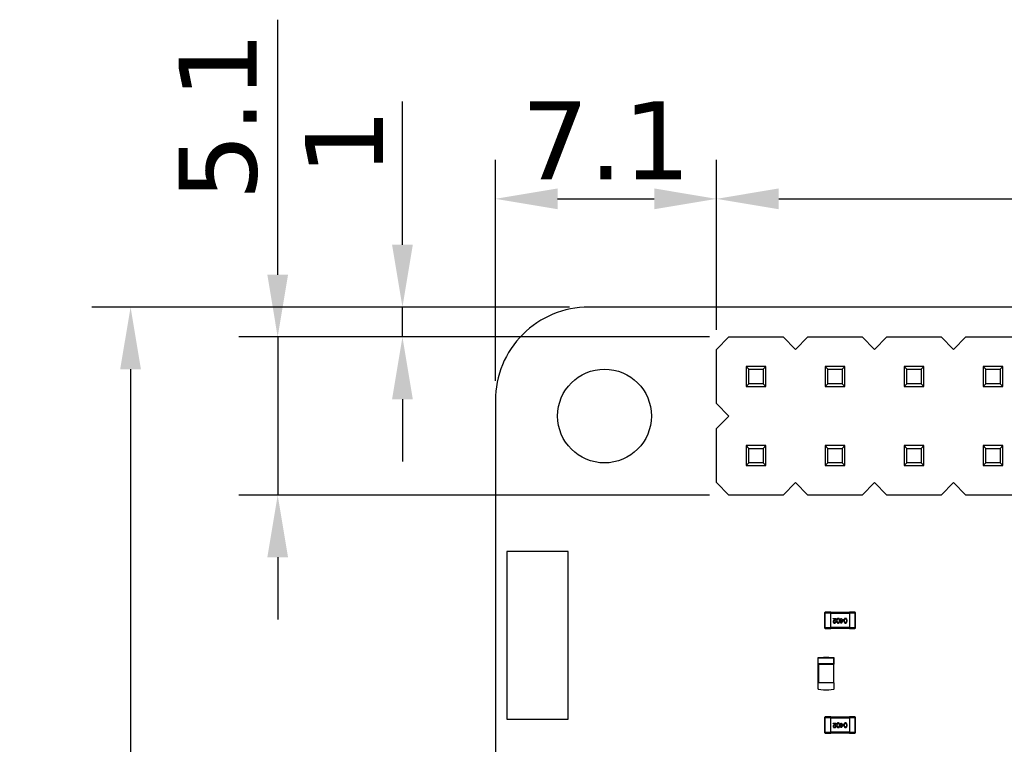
# Model space of a CAD drawing. Header units: millimetres. Extents: x 134 to 283, y 142 to 332.
# Tile 105 of 145: x 134 to 165, y 304 to 327. Entities that reach past the tile are written whole.
import ezdxf

# ---------------------------------------------------------------- set-up
doc = ezdxf.new("R2010")
doc.units = ezdxf.units.MM
doc.header["$LTSCALE"] = 0.1
doc.header["$PDMODE"] = 3
doc.header["$PDSIZE"] = 0.3125
doc.layers.get('0').update_dxf_attribs({"linetype": 'CONTINUOUS'})
doc.layers.get('Defpoints').update_dxf_attribs({"linetype": 'CONTINUOUS'})
doc.layers.add('Dim', color=6, linetype='CONTINUOUS', lineweight=13)
doc.styles.add('Verdana', font='verdana.ttf', dxfattribs={"height": 2.5})
doc.dimstyles.new('aaaaaaaa 3.0', dxfattribs={"dimtxt": 2.5, "dimasz": 2, "dimexe": 1.25, "dimexo": 0.625, "dimtad": 1, "dimdec": 1, "dimzin": 9, "dimdsep": 46, "dimtxsty": 'Verdana', "dimcen": 0, "dimazin": 0, "dimtfac": 1, "dimtmove": 0, "dimatfit": 3, "dimfxl": 1, "dimlwd": 25, "dimlwe": 25, "dimarcsym": 0})

# ---------------------------------------------------------------- blocks, each defined once
blk = doc.blocks.new('*D5')
at = {"layer": 'Defpoints', "color": 0}
for p in [(151.898, 317.784), (137.159, 261.774), (151.898, 261.774)]:
    blk.add_point(p, dxfattribs=at)
at = {"layer": 'Dim', "color": 0, "lineweight": 25}
for p, q in [((151.273, 317.784), (135.909, 317.784)), ((137.159, 315.784), (137.159, 263.774)), ((151.273, 261.774), (135.909, 261.774))]:
    blk.add_line(p, q, dxfattribs=at)
at = {"layer": 'Dim', "color": 0}
for points in [[(137.492, 315.784), (136.825, 315.784), (137.159, 317.784)], [(136.825, 263.774), (137.492, 263.774), (137.159, 261.774)]]:
    blk.add_solid(points, dxfattribs=at)
at = {"layer": 'Dim', "color": 0, "insert": (135.234, 289.659), "char_height": 2.5, "attachment_point": 5, "rotation": 90, "style": 'Verdana'}
blk.add_mtext('56', dxfattribs=at)
blk = doc.blocks.new('*D23')
at = {"layer": 'Defpoints', "color": 0}
for p in [(206.798, 321.261), (155.998, 316.424), (206.798, 316.424)]:
    blk.add_point(p, dxfattribs=at)
at = {"layer": 'Dim', "color": 0, "lineweight": 25}
for p, q in [((155.998, 317.049), (155.998, 322.511)), ((206.798, 317.049), (206.798, 322.511)), ((157.998, 321.261), (204.798, 321.261))]:
    blk.add_line(p, q, dxfattribs=at)
at = {"layer": 'Dim', "color": 0}
for points in [[(157.998, 321.595), (157.998, 320.928), (155.998, 321.261)], [(204.798, 320.928), (204.798, 321.595), (206.798, 321.261)]]:
    blk.add_solid(points, dxfattribs=at)
at = {"layer": 'Dim', "color": 0, "insert": (181.398, 323.193), "char_height": 2.5, "attachment_point": 5, "style": 'Verdana'}
blk.add_mtext('50.8', dxfattribs=at)
blk = doc.blocks.new('*D24')
at = {"layer": 'Defpoints', "color": 0}
for p in [(156.398, 316.824), (141.889, 311.744), (156.398, 311.744)]:
    blk.add_point(p, dxfattribs=at)
at = {"layer": 'Dim', "color": 0, "lineweight": 25}
for p, q in [((141.889, 318.824), (141.889, 327.016)), ((155.773, 316.824), (140.639, 316.824)), ((141.889, 316.824), (141.889, 311.744)), ((155.773, 311.744), (140.639, 311.744)), ((141.889, 309.744), (141.889, 307.744))]:
    blk.add_line(p, q, dxfattribs=at)
at = {"layer": 'Dim', "color": 0}
for points in [[(141.556, 318.824), (142.223, 318.824), (141.889, 316.824)], [(142.223, 309.744), (141.556, 309.744), (141.889, 311.744)]]:
    blk.add_solid(points, dxfattribs=at)
at = {"layer": 'Dim', "color": 0, "insert": (139.984, 323.92), "char_height": 2.5, "attachment_point": 5, "rotation": 90, "style": 'Verdana'}
blk.add_mtext('5.1', dxfattribs=at)
blk = doc.blocks.new('*D25')
at = {"layer": 'Defpoints', "color": 0}
for p in [(155.998, 321.261), (155.998, 316.424), (148.889, 314.784)]:
    blk.add_point(p, dxfattribs=at)
at = {"layer": 'Dim', "color": 0, "lineweight": 25}
for p, q in [((148.889, 315.409), (148.889, 322.511)), ((155.998, 317.049), (155.998, 322.511)), ((150.889, 321.261), (153.998, 321.261))]:
    blk.add_line(p, q, dxfattribs=at)
at = {"layer": 'Dim', "color": 0}
for points in [[(150.889, 321.595), (150.889, 320.928), (148.889, 321.261)], [(153.998, 320.928), (153.998, 321.595), (155.998, 321.261)]]:
    blk.add_solid(points, dxfattribs=at)
at = {"layer": 'Dim', "color": 0, "insert": (152.443, 323.14), "char_height": 2.5, "attachment_point": 5, "style": 'Verdana'}
blk.add_mtext('7.1', dxfattribs=at)
blk = doc.blocks.new('*D26')
at = {"layer": 'Defpoints', "color": 0}
for p in [(145.901, 317.784), (151.898, 317.784), (156.398, 316.824)]:
    blk.add_point(p, dxfattribs=at)
at = {"layer": 'Dim', "color": 0, "lineweight": 25}
for p, q in [((145.901, 319.784), (145.901, 324.387)), ((151.273, 317.784), (144.651, 317.784)), ((145.901, 316.824), (145.901, 317.784)), ((155.773, 316.824), (144.651, 316.824)), ((145.901, 314.824), (145.901, 312.824))]:
    blk.add_line(p, q, dxfattribs=at)
at = {"layer": 'Dim', "color": 0}
for points in [[(145.568, 319.784), (146.234, 319.784), (145.901, 317.784)], [(146.234, 314.824), (145.568, 314.824), (145.901, 316.824)]]:
    blk.add_solid(points, dxfattribs=at)
at = {"layer": 'Dim', "color": 0, "insert": (144.022, 323.085), "char_height": 2.5, "attachment_point": 5, "rotation": 90, "style": 'Verdana'}
blk.add_mtext('1', dxfattribs=at)

msp = doc.modelspace()

# ---------------------------------------------------------------- linework, layer by layer
at = {"color": 7, "linetype": 'Continuous'}
for p, q in [((230.898, 317.793), (151.888, 317.784)), ((155.998, 316.424), (156.398, 316.824)), ((156.398, 316.824), (158.138, 316.824)), ((158.138, 316.824), (158.538, 316.424)), ((158.538, 316.424), (158.938, 316.824)), ((158.938, 316.824), (160.678, 316.824)), ((160.678, 316.824), (161.078, 316.424)), ((161.078, 316.424), (161.478, 316.824)), ((161.478, 316.824), (163.218, 316.824)), ((163.218, 316.824), (163.618, 316.424)), ((163.618, 316.424), (164.018, 316.824)), ((164.018, 316.824), (165.758, 316.824)), ((155.998, 314.684), (155.998, 316.424)), ((156.948, 315.874), (156.948, 315.234)), ((156.948, 315.874), (157.036, 315.785)), ((157.588, 315.874), (156.948, 315.874)), ((157.036, 315.322), (157.036, 315.785)), ((157.036, 315.785), (157.5, 315.785)), ((157.5, 315.785), (157.588, 315.874)), ((157.5, 315.785), (157.5, 315.322)), ((157.588, 315.234), (157.588, 315.874)), ((159.488, 315.874), (159.488, 315.234)), ((159.488, 315.874), (159.576, 315.785)), ((160.128, 315.874), (159.488, 315.874)), ((159.576, 315.322), (159.576, 315.785)), ((159.576, 315.785), (160.04, 315.785)), ((160.04, 315.785), (160.128, 315.874)), ((160.04, 315.785), (160.04, 315.322)), ((160.128, 315.234), (160.128, 315.874)), ((162.028, 315.874), (162.028, 315.234)), ((162.028, 315.874), (162.116, 315.785)), ((162.668, 315.874), (162.028, 315.874)), ((162.116, 315.322), (162.116, 315.785)), ((162.116, 315.785), (162.58, 315.785)), ((162.58, 315.785), (162.668, 315.874)), ((162.58, 315.785), (162.58, 315.322)), ((162.668, 315.234), (162.668, 315.874)), ((164.568, 315.874), (164.568, 315.234)), ((164.568, 315.874), (164.656, 315.785)), ((165.208, 315.874), (164.568, 315.874)), ((164.656, 315.322), (164.656, 315.785)), ((164.656, 315.785), (165.12, 315.785)), ((165.12, 315.785), (165.208, 315.874)), ((165.12, 315.785), (165.12, 315.322)), ((165.208, 315.234), (165.208, 315.874)), ((156.948, 315.234), (157.036, 315.322)), ((156.948, 315.234), (157.588, 315.234)), ((157.5, 315.322), (157.036, 315.322)), ((157.5, 315.322), (157.588, 315.234)), ((159.488, 315.234), (159.576, 315.322)), ((159.488, 315.234), (160.128, 315.234)), ((160.04, 315.322), (159.576, 315.322)), ((160.04, 315.322), (160.128, 315.234)), ((162.028, 315.234), (162.116, 315.322)), ((162.028, 315.234), (162.668, 315.234)), ((162.58, 315.322), (162.116, 315.322)), ((162.58, 315.322), (162.668, 315.234)), ((164.568, 315.234), (164.656, 315.322)), ((164.568, 315.234), (165.208, 315.234)), ((165.12, 315.322), (164.656, 315.322)), ((165.12, 315.322), (165.208, 315.234)), ((148.889, 314.783), (148.895, 282.379)), ((156.398, 314.284), (155.998, 314.684)), ((155.998, 313.884), (156.398, 314.284)), ((155.998, 312.144), (155.998, 313.884)), ((156.948, 313.334), (156.948, 312.694)), ((156.948, 313.334), (157.036, 313.245)), ((157.588, 313.334), (156.948, 313.334)), ((157.036, 312.782), (157.036, 313.245)), ((157.036, 313.245), (157.5, 313.245)), ((157.5, 313.245), (157.588, 313.334)), ((157.5, 313.245), (157.5, 312.782)), ((157.588, 312.694), (157.588, 313.334)), ((159.488, 313.334), (159.488, 312.694)), ((159.488, 313.334), (159.576, 313.245)), ((160.128, 313.334), (159.488, 313.334)), ((159.576, 312.782), (159.576, 313.245)), ((159.576, 313.245), (160.04, 313.245)), ((160.04, 313.245), (160.128, 313.334)), ((160.04, 313.245), (160.04, 312.782)), ((160.128, 312.694), (160.128, 313.334)), ((162.028, 313.334), (162.028, 312.694)), ((162.028, 313.334), (162.116, 313.245)), ((162.668, 313.334), (162.028, 313.334)), ((162.116, 312.782), (162.116, 313.245)), ((162.116, 313.245), (162.58, 313.245)), ((162.58, 313.245), (162.668, 313.334)), ((162.58, 313.245), (162.58, 312.782)), ((162.668, 312.694), (162.668, 313.334)), ((164.568, 313.334), (164.568, 312.694)), ((164.568, 313.334), (164.656, 313.245)), ((165.208, 313.334), (164.568, 313.334)), ((164.656, 312.782), (164.656, 313.245)), ((164.656, 313.245), (165.12, 313.245)), ((165.12, 313.245), (165.208, 313.334)), ((165.12, 313.245), (165.12, 312.782)), ((165.208, 312.694), (165.208, 313.334)), ((156.948, 312.694), (157.036, 312.782)), ((156.948, 312.694), (157.588, 312.694)), ((157.5, 312.782), (157.036, 312.782)), ((157.5, 312.782), (157.588, 312.694)), ((159.488, 312.694), (159.576, 312.782)), ((159.488, 312.694), (160.128, 312.694)), ((160.04, 312.782), (159.576, 312.782)), ((160.04, 312.782), (160.128, 312.694)), ((162.028, 312.694), (162.116, 312.782)), ((162.028, 312.694), (162.668, 312.694)), ((162.58, 312.782), (162.116, 312.782)), ((162.58, 312.782), (162.668, 312.694)), ((164.568, 312.694), (164.656, 312.782)), ((164.568, 312.694), (165.208, 312.694)), ((165.12, 312.782), (164.656, 312.782)), ((165.12, 312.782), (165.208, 312.694)), ((156.398, 311.744), (155.998, 312.144)), ((158.538, 312.144), (158.138, 311.744)), ((158.938, 311.744), (158.538, 312.144)), ((161.078, 312.144), (160.678, 311.744)), ((161.478, 311.744), (161.078, 312.144)), ((163.618, 312.144), (163.218, 311.744)), ((164.018, 311.744), (163.618, 312.144)), ((158.138, 311.744), (156.398, 311.744)), ((160.678, 311.744), (158.938, 311.744)), ((163.218, 311.744), (161.478, 311.744)), ((165.758, 311.744), (164.018, 311.744)), ((149.253, 309.929), (149.253, 304.544)), ((151.234, 309.929), (149.253, 309.929)), ((151.234, 304.544), (151.234, 309.929)), ((159.471, 307.959), (159.471, 307.479)), ((159.471, 307.959), (159.671, 307.959)), ((159.491, 307.459), (159.491, 307.979)), ((159.671, 307.979), (159.491, 307.979)), ((159.671, 307.459), (159.671, 307.979)), ((160.271, 307.969), (159.671, 307.969)), ((159.671, 307.949), (160.271, 307.949)), ((159.748, 307.763), (159.748, 307.78)), ((159.748, 307.78), (159.849, 307.78)), ((159.829, 307.763), (159.748, 307.763)), ((159.804, 307.735), (159.788, 307.726)), ((159.978, 307.729), (159.978, 307.744)), ((159.978, 307.744), (160, 307.744)), ((160, 307.729), (159.978, 307.729)), ((160, 307.744), (160, 307.78)), ((160, 307.78), (160.018, 307.78)), ((160, 307.633), (160, 307.729)), ((160.018, 307.78), (160.018, 307.744)), ((160.018, 307.744), (160.083, 307.744)), ((160.018, 307.729), (160.018, 307.662)), ((160.066, 307.729), (160.018, 307.729)), ((160.066, 307.729), (160.019, 307.662)), ((160.083, 307.744), (160.083, 307.726)), ((160.271, 307.979), (160.271, 307.459)), ((160.451, 307.979), (160.271, 307.979)), ((160.271, 307.959), (160.471, 307.959)), ((160.451, 307.979), (160.451, 307.459)), ((160.471, 307.479), (160.471, 307.959)), ((159.671, 307.479), (159.471, 307.479)), ((159.491, 307.459), (159.671, 307.459)), ((160.271, 307.489), (159.671, 307.489)), ((159.671, 307.469), (160.271, 307.469)), ((159.795, 307.711), (159.815, 307.722)), ((159.827, 307.686), (159.846, 307.686)), ((160.016, 307.633), (160, 307.633)), ((160.016, 307.633), (160.083, 307.726)), ((160.018, 307.662), (160.019, 307.662)), ((160.471, 307.479), (160.271, 307.479)), ((160.271, 307.459), (160.451, 307.459)), ((159.259, 306.504), (159.259, 306.327)), ((159.259, 306.502), (159.272, 306.502)), ((159.271, 306.515), (159.269, 306.517)), ((159.272, 306.502), (159.271, 306.515)), ((159.272, 305.702), (159.272, 306.502)), ((159.772, 306.515), (159.772, 306.502)), ((159.772, 305.715), (159.772, 306.502)), ((159.772, 306.502), (159.784, 306.502)), ((159.784, 306.327), (159.784, 306.504)), ((159.784, 306.327), (159.259, 306.327)), ((159.272, 306.315), (159.772, 306.315)), ((159.284, 305.715), (159.284, 306.315)), ((159.759, 306.315), (159.759, 305.715)), ((159.259, 305.702), (159.259, 305.525)), ((159.272, 305.527), (159.259, 305.527)), ((159.772, 305.715), (159.272, 305.715)), ((159.772, 305.702), (159.784, 305.702)), ((159.784, 305.525), (159.784, 305.702)), ((159.471, 304.599), (159.471, 304.119)), ((159.471, 304.599), (159.671, 304.599)), ((159.491, 304.099), (159.491, 304.619)), ((159.671, 304.619), (159.491, 304.619)), ((159.671, 304.099), (159.671, 304.619)), ((160.271, 304.609), (159.671, 304.609)), ((159.671, 304.589), (160.271, 304.589)), ((160.271, 304.619), (160.271, 304.099)), ((160.451, 304.619), (160.271, 304.619)), ((160.271, 304.599), (160.471, 304.599)), ((160.451, 304.619), (160.451, 304.099)), ((160.471, 304.119), (160.471, 304.599)), ((149.253, 304.544), (151.234, 304.544)), ((159.748, 304.403), (159.748, 304.42)), ((159.748, 304.42), (159.849, 304.42)), ((159.829, 304.403), (159.748, 304.403)), ((159.804, 304.375), (159.788, 304.366)), ((159.795, 304.351), (159.815, 304.362)), ((159.827, 304.326), (159.846, 304.326)), ((159.978, 304.369), (159.978, 304.384)), ((159.978, 304.384), (160, 304.384)), ((160, 304.369), (159.978, 304.369)), ((160, 304.384), (160, 304.42)), ((160, 304.42), (160.018, 304.42)), ((160, 304.273), (160, 304.369)), ((160.016, 304.273), (160, 304.273)), ((160.016, 304.273), (160.083, 304.366)), ((160.018, 304.42), (160.018, 304.384)), ((160.018, 304.384), (160.083, 304.384)), ((160.018, 304.369), (160.018, 304.302)), ((160.066, 304.369), (160.018, 304.369)), ((160.018, 304.302), (160.019, 304.302)), ((160.066, 304.369), (160.019, 304.302)), ((160.083, 304.384), (160.083, 304.366)), ((159.671, 304.119), (159.471, 304.119)), ((159.491, 304.099), (159.671, 304.099)), ((160.271, 304.129), (159.671, 304.129)), ((159.671, 304.109), (160.271, 304.109)), ((160.471, 304.119), (160.271, 304.119)), ((160.271, 304.099), (160.451, 304.099))]:
    msp.add_line(p, q, dxfattribs=at)
for points in [[(159.269, 306.517), (159.267, 306.516), (159.264, 306.515), (159.262, 306.513), (159.26, 306.51), (159.259, 306.507), (159.259, 306.504)], [(159.269, 306.517), (159.353, 306.529), (159.437, 306.537), (159.522, 306.54), (159.606, 306.537), (159.69, 306.529), (159.774, 306.517)], [(159.784, 306.504), (159.784, 306.507), (159.783, 306.51), (159.781, 306.513), (159.779, 306.515), (159.776, 306.516), (159.774, 306.517)], [(159.259, 305.525), (159.26, 305.521), (159.261, 305.518), (159.263, 305.515), (159.267, 305.513), (159.269, 305.512)], [(159.269, 305.513), (159.353, 305.5), (159.437, 305.492), (159.522, 305.49), (159.606, 305.492), (159.69, 305.5), (159.774, 305.513)], [(159.774, 305.512), (159.776, 305.513), (159.78, 305.515), (159.782, 305.518), (159.783, 305.521), (159.784, 305.525)]]:
    msp.add_lwpolyline(points, dxfattribs=at)
msp.add_circle((152.398, 314.284), 1.507, dxfattribs=at)
for centre, radius, start, end in [((151.889, 314.784), 3, 90.0067, 180.0106), ((159.491, 307.959), 0.02, 90, 180), ((160.451, 307.959), 0.02, 0, 90), ((159.491, 307.479), 0.02, 180, 270), ((160.451, 307.479), 0.02, 270, 0), ((159.272, 306.502), 0.0125, 91.3256, 170.9363), ((159.272, 306.502), 0.0126, 170.9596, 171.5698), ((159.271, 306.502), 0.0125, 171.5378, 179.9825), ((159.522, 294.425), 12.08, 88.8141, 91.1859), ((159.772, 306.502), 0.0125, 0.0421, 88.6766), ((159.272, 306.327), 0.0125, 180, 270), ((159.772, 306.327), 0.0125, 270, 0), ((159.272, 305.702), 0.0125, 90, 180), ((159.272, 305.527), 0.0125, 180.0421, 188.433), ((159.772, 305.702), 0.0125, 0, 90), ((159.772, 305.527), 0.0125, 271.3256, 350.9363), ((159.772, 305.527), 0.0125, 351.5378, 359.9825), ((159.771, 305.527), 0.0126, 350.9596, 351.5698), ((159.491, 304.599), 0.02, 90, 180), ((160.451, 304.599), 0.02, 0, 90), ((159.491, 304.119), 0.02, 180, 270), ((160.451, 304.119), 0.02, 270, 0)]:
    msp.add_arc(centre, radius, start, end, dxfattribs=at)
for points, knots in [([(159.829, 307.763), (159.828, 307.762), (159.828, 307.759), (159.826, 307.756), (159.824, 307.752), (159.821, 307.748), (159.818, 307.745), (159.814, 307.742), (159.809, 307.738), (159.806, 307.736), (159.804, 307.735)], [0, 0, 0, 0, 0.103034, 0.208166, 0.318255, 0.434664, 0.559728, 0.695394, 0.841708, 1, 1, 1, 1]), ([(159.815, 307.722), (159.816, 307.723), (159.819, 307.725), (159.823, 307.727), (159.826, 307.73), (159.829, 307.733), (159.833, 307.736), (159.835, 307.739), (159.838, 307.742), (159.84, 307.746), (159.842, 307.75), (159.844, 307.753), (159.845, 307.758), (159.847, 307.762), (159.848, 307.766), (159.848, 307.771), (159.849, 307.776), (159.849, 307.779), (159.849, 307.78)], [0, 0, 0, 0, 0.065828, 0.130094, 0.192451, 0.254037, 0.313974, 0.373757, 0.433048, 0.492243, 0.551902, 0.611758, 0.672678, 0.734814, 0.798569, 0.863693, 0.930488, 1, 1, 1, 1]), ([(159.913, 307.783), (159.911, 307.783), (159.907, 307.783), (159.902, 307.782), (159.896, 307.78), (159.892, 307.778), (159.887, 307.775), (159.883, 307.772), (159.879, 307.768), (159.876, 307.764), (159.873, 307.759), (159.87, 307.754), (159.868, 307.748), (159.866, 307.741), (159.865, 307.734), (159.863, 307.726), (159.863, 307.718), (159.863, 307.712), (159.862, 307.709)], [0, 0, 0, 0, 0.059134, 0.115603, 0.169236, 0.221572, 0.273254, 0.32474, 0.377319, 0.431815, 0.488555, 0.548609, 0.612242, 0.680182, 0.75251, 0.829782, 0.91231, 1, 1, 1, 1]), ([(159.882, 307.709), (159.882, 307.712), (159.882, 307.716), (159.883, 307.723), (159.883, 307.729), (159.884, 307.735), (159.885, 307.74), (159.886, 307.745), (159.888, 307.749), (159.89, 307.753), (159.892, 307.756), (159.894, 307.76), (159.897, 307.762), (159.9, 307.764), (159.903, 307.766), (159.906, 307.767), (159.91, 307.768), (159.912, 307.768), (159.913, 307.768)], [0, 0, 0, 0, 0.094834, 0.184067, 0.267029, 0.344713, 0.417334, 0.484367, 0.546941, 0.604717, 0.65953, 0.710539, 0.759381, 0.806382, 0.853027, 0.900623, 0.949121, 1, 1, 1, 1]), ([(159.964, 307.709), (159.964, 307.712), (159.964, 307.718), (159.963, 307.726), (159.962, 307.734), (159.96, 307.741), (159.959, 307.748), (159.956, 307.754), (159.954, 307.759), (159.951, 307.764), (159.947, 307.768), (159.944, 307.772), (159.939, 307.775), (159.935, 307.778), (159.93, 307.78), (159.925, 307.782), (159.919, 307.783), (159.915, 307.783), (159.913, 307.783)], [0, 0, 0, 0, 0.087693, 0.170223, 0.247496, 0.319826, 0.387768, 0.451403, 0.511459, 0.568358, 0.622671, 0.675251, 0.726739, 0.778422, 0.830759, 0.884394, 0.940865, 1, 1, 1, 1]), ([(159.913, 307.768), (159.914, 307.768), (159.917, 307.768), (159.92, 307.767), (159.924, 307.766), (159.927, 307.765), (159.929, 307.762), (159.932, 307.76), (159.934, 307.757), (159.936, 307.753), (159.938, 307.749), (159.939, 307.745), (159.941, 307.74), (159.942, 307.735), (159.943, 307.729), (159.943, 307.723), (159.943, 307.716), (159.944, 307.712), (159.944, 307.709)], [0, 0, 0, 0, 0.049766, 0.097012, 0.143225, 0.188786, 0.235079, 0.282962, 0.333687, 0.387747, 0.445963, 0.508657, 0.576545, 0.649868, 0.72822, 0.812712, 0.903543, 1, 1, 1, 1]), ([(160.146, 307.783), (160.144, 307.783), (160.141, 307.783), (160.135, 307.782), (160.13, 307.78), (160.125, 307.778), (160.12, 307.775), (160.116, 307.772), (160.112, 307.768), (160.109, 307.764), (160.106, 307.759), (160.103, 307.754), (160.101, 307.748), (160.099, 307.741), (160.098, 307.734), (160.097, 307.726), (160.096, 307.718), (160.096, 307.712), (160.096, 307.709)], [0, 0, 0, 0, 0.059134, 0.115603, 0.169236, 0.221572, 0.273254, 0.32474, 0.377319, 0.431815, 0.488555, 0.548609, 0.612242, 0.680182, 0.75251, 0.829782, 0.91231, 1, 1, 1, 1]), ([(160.115, 307.709), (160.115, 307.712), (160.115, 307.716), (160.116, 307.723), (160.116, 307.729), (160.117, 307.735), (160.118, 307.74), (160.12, 307.745), (160.121, 307.749), (160.123, 307.753), (160.125, 307.756), (160.127, 307.76), (160.13, 307.762), (160.133, 307.764), (160.136, 307.766), (160.139, 307.767), (160.143, 307.768), (160.145, 307.768), (160.146, 307.768)], [0, 0, 0, 0, 0.094834, 0.184067, 0.267029, 0.344713, 0.417334, 0.484367, 0.546941, 0.604717, 0.65953, 0.710539, 0.759381, 0.806382, 0.853027, 0.900623, 0.949121, 1, 1, 1, 1]), ([(160.197, 307.709), (160.197, 307.712), (160.197, 307.718), (160.196, 307.726), (160.195, 307.734), (160.194, 307.741), (160.192, 307.748), (160.189, 307.754), (160.187, 307.759), (160.184, 307.764), (160.18, 307.768), (160.177, 307.772), (160.173, 307.775), (160.168, 307.778), (160.163, 307.78), (160.158, 307.782), (160.152, 307.783), (160.148, 307.783), (160.146, 307.783)], [0, 0, 0, 0, 0.087693, 0.170223, 0.247496, 0.319826, 0.387768, 0.451403, 0.511459, 0.568358, 0.622671, 0.675251, 0.726739, 0.778422, 0.830759, 0.884394, 0.940865, 1, 1, 1, 1]), ([(160.146, 307.768), (160.148, 307.768), (160.15, 307.768), (160.153, 307.767), (160.157, 307.766), (160.16, 307.765), (160.162, 307.762), (160.165, 307.76), (160.167, 307.757), (160.169, 307.753), (160.171, 307.749), (160.173, 307.745), (160.174, 307.74), (160.175, 307.735), (160.176, 307.729), (160.176, 307.723), (160.177, 307.716), (160.177, 307.712), (160.177, 307.709)], [0, 0, 0, 0, 0.049766, 0.097012, 0.143225, 0.188786, 0.235079, 0.282962, 0.333687, 0.387747, 0.445963, 0.508657, 0.576545, 0.649868, 0.72822, 0.812712, 0.903543, 1, 1, 1, 1]), ([(159.788, 307.726), (159.787, 307.726), (159.783, 307.724), (159.779, 307.722), (159.774, 307.719), (159.77, 307.716), (159.767, 307.714), (159.763, 307.711), (159.76, 307.708), (159.758, 307.705), (159.755, 307.702), (159.753, 307.698), (159.751, 307.695), (159.75, 307.692), (159.749, 307.688), (159.749, 307.685), (159.748, 307.681), (159.748, 307.678), (159.748, 307.677)], [0, 0, 0, 0, 0.082731, 0.161257, 0.236138, 0.307554, 0.375712, 0.440848, 0.502916, 0.562567, 0.619798, 0.675716, 0.73039, 0.78386, 0.837315, 0.890547, 0.944917, 1, 1, 1, 1]), ([(159.748, 307.677), (159.748, 307.676), (159.749, 307.672), (159.749, 307.667), (159.751, 307.663), (159.752, 307.659), (159.754, 307.655), (159.756, 307.651), (159.758, 307.648), (159.761, 307.645), (159.764, 307.643), (159.768, 307.64), (159.771, 307.638), (159.776, 307.637), (159.78, 307.635), (159.785, 307.634), (159.79, 307.633), (159.793, 307.633), (159.795, 307.633)], [0, 0, 0, 0, 0.070688, 0.137741, 0.201612, 0.262778, 0.321223, 0.378455, 0.434411, 0.490146, 0.546362, 0.603392, 0.662208, 0.723401, 0.787372, 0.85442, 0.925153, 1, 1, 1, 1]), ([(159.768, 307.676), (159.768, 307.677), (159.768, 307.679), (159.768, 307.681), (159.768, 307.684), (159.769, 307.686), (159.77, 307.688), (159.771, 307.69), (159.772, 307.693), (159.774, 307.695), (159.776, 307.697), (159.778, 307.699), (159.78, 307.701), (159.783, 307.703), (159.785, 307.705), (159.788, 307.707), (159.792, 307.709), (159.794, 307.71), (159.795, 307.711)], [0, 0, 0, 0, 0.052237, 0.103888, 0.155485, 0.207395, 0.259864, 0.31356, 0.369176, 0.4266, 0.486836, 0.550048, 0.61567, 0.685271, 0.75824, 0.834614, 0.915635, 1, 1, 1, 1]), ([(159.797, 307.65), (159.796, 307.65), (159.794, 307.65), (159.791, 307.651), (159.788, 307.651), (159.785, 307.652), (159.783, 307.653), (159.78, 307.654), (159.778, 307.656), (159.776, 307.657), (159.774, 307.659), (159.773, 307.661), (159.772, 307.663), (159.77, 307.665), (159.769, 307.668), (159.769, 307.67), (159.768, 307.673), (159.768, 307.675), (159.768, 307.676)], [0, 0, 0, 0, 0.076112, 0.148436, 0.216883, 0.281466, 0.34298, 0.402356, 0.459881, 0.51546, 0.571111, 0.62658, 0.683162, 0.741007, 0.801404, 0.863825, 0.930544, 1, 1, 1, 1]), ([(159.795, 307.633), (159.797, 307.633), (159.801, 307.633), (159.807, 307.634), (159.812, 307.635), (159.817, 307.637), (159.821, 307.639), (159.826, 307.641), (159.829, 307.644), (159.833, 307.647), (159.836, 307.651), (159.838, 307.655), (159.841, 307.659), (159.842, 307.664), (159.844, 307.669), (159.845, 307.674), (159.846, 307.68), (159.846, 307.684), (159.846, 307.686)], [0, 0, 0, 0, 0.07282, 0.141057, 0.2062, 0.267672, 0.326735, 0.383519, 0.439188, 0.494454, 0.549628, 0.605958, 0.66397, 0.72402, 0.787502, 0.854127, 0.925065, 1, 1, 1, 1]), ([(159.827, 307.686), (159.827, 307.685), (159.827, 307.682), (159.826, 307.678), (159.826, 307.674), (159.825, 307.671), (159.824, 307.667), (159.823, 307.664), (159.821, 307.662), (159.819, 307.659), (159.817, 307.657), (159.815, 307.655), (159.813, 307.654), (159.81, 307.652), (159.807, 307.651), (159.804, 307.651), (159.801, 307.65), (159.799, 307.65), (159.797, 307.65)], [0, 0, 0, 0, 0.082594, 0.15978, 0.232961, 0.301462, 0.365595, 0.426678, 0.484662, 0.540809, 0.595146, 0.648401, 0.702272, 0.757102, 0.813447, 0.872233, 0.934055, 1, 1, 1, 1]), ([(159.862, 307.709), (159.863, 307.706), (159.863, 307.7), (159.864, 307.692), (159.865, 307.684), (159.866, 307.677), (159.868, 307.67), (159.871, 307.664), (159.873, 307.658), (159.876, 307.653), (159.88, 307.648), (159.883, 307.644), (159.887, 307.641), (159.892, 307.638), (159.897, 307.636), (159.902, 307.634), (159.907, 307.633), (159.911, 307.633), (159.913, 307.633)], [0, 0, 0, 0, 0.088475, 0.171606, 0.249595, 0.322626, 0.391327, 0.455765, 0.516374, 0.573675, 0.628522, 0.681161, 0.732559, 0.783563, 0.83504, 0.887639, 0.942585, 1, 1, 1, 1]), ([(159.913, 307.65), (159.912, 307.65), (159.91, 307.65), (159.906, 307.651), (159.903, 307.652), (159.9, 307.654), (159.897, 307.656), (159.894, 307.658), (159.892, 307.661), (159.89, 307.665), (159.888, 307.669), (159.886, 307.673), (159.885, 307.678), (159.884, 307.683), (159.883, 307.689), (159.883, 307.695), (159.882, 307.702), (159.882, 307.707), (159.882, 307.709)], [0, 0, 0, 0, 0.050604, 0.098688, 0.145699, 0.191791, 0.238625, 0.286717, 0.337546, 0.391814, 0.449755, 0.512106, 0.579685, 0.652048, 0.730262, 0.814146, 0.904281, 1, 1, 1, 1]), ([(159.944, 307.709), (159.944, 307.707), (159.943, 307.702), (159.943, 307.695), (159.943, 307.689), (159.942, 307.683), (159.941, 307.678), (159.939, 307.673), (159.938, 307.669), (159.936, 307.665), (159.934, 307.661), (159.932, 307.658), (159.929, 307.656), (159.927, 307.654), (159.924, 307.652), (159.92, 307.651), (159.917, 307.65), (159.914, 307.65), (159.913, 307.65)], [0, 0, 0, 0, 0.096452, 0.187278, 0.271765, 0.350519, 0.423437, 0.491321, 0.554011, 0.612224, 0.666281, 0.717003, 0.764884, 0.811423, 0.856783, 0.902993, 0.950236, 1, 1, 1, 1]), ([(159.913, 307.633), (159.915, 307.633), (159.919, 307.633), (159.925, 307.634), (159.93, 307.636), (159.935, 307.638), (159.939, 307.641), (159.944, 307.644), (159.947, 307.648), (159.951, 307.652), (159.954, 307.658), (159.956, 307.663), (159.959, 307.669), (159.96, 307.676), (159.962, 307.684), (159.963, 307.692), (159.964, 307.7), (159.964, 307.706), (159.964, 307.709)], [0, 0, 0, 0, 0.057911, 0.113262, 0.165956, 0.217443, 0.268511, 0.319665, 0.372, 0.426129, 0.483365, 0.543779, 0.607756, 0.676562, 0.749704, 0.827713, 0.911177, 1, 1, 1, 1]), ([(160.096, 307.709), (160.096, 307.706), (160.096, 307.7), (160.097, 307.692), (160.098, 307.684), (160.1, 307.677), (160.101, 307.67), (160.104, 307.664), (160.106, 307.658), (160.109, 307.653), (160.113, 307.648), (160.116, 307.644), (160.121, 307.641), (160.125, 307.638), (160.13, 307.636), (160.135, 307.634), (160.141, 307.633), (160.144, 307.633), (160.146, 307.633)], [0, 0, 0, 0, 0.088475, 0.171606, 0.249595, 0.322626, 0.391327, 0.455765, 0.516374, 0.573675, 0.628522, 0.681161, 0.732559, 0.783563, 0.83504, 0.887639, 0.942585, 1, 1, 1, 1]), ([(160.146, 307.65), (160.145, 307.65), (160.143, 307.65), (160.139, 307.651), (160.136, 307.652), (160.133, 307.654), (160.13, 307.656), (160.127, 307.658), (160.125, 307.661), (160.123, 307.665), (160.121, 307.669), (160.12, 307.673), (160.118, 307.678), (160.117, 307.683), (160.116, 307.689), (160.116, 307.695), (160.115, 307.702), (160.115, 307.707), (160.115, 307.709)], [0, 0, 0, 0, 0.050604, 0.098688, 0.145699, 0.191791, 0.238625, 0.286717, 0.337546, 0.391814, 0.449755, 0.512106, 0.579685, 0.652048, 0.730262, 0.814146, 0.904281, 1, 1, 1, 1]), ([(160.146, 307.633), (160.148, 307.633), (160.152, 307.633), (160.158, 307.634), (160.163, 307.636), (160.168, 307.638), (160.173, 307.641), (160.177, 307.644), (160.18, 307.648), (160.184, 307.652), (160.187, 307.658), (160.189, 307.663), (160.192, 307.669), (160.194, 307.676), (160.195, 307.684), (160.196, 307.692), (160.197, 307.7), (160.197, 307.706), (160.197, 307.709)], [0, 0, 0, 0, 0.057911, 0.113262, 0.165956, 0.217443, 0.268511, 0.319665, 0.372, 0.426129, 0.483365, 0.543779, 0.607756, 0.676562, 0.749704, 0.827713, 0.911177, 1, 1, 1, 1]), ([(160.177, 307.709), (160.177, 307.707), (160.177, 307.702), (160.176, 307.695), (160.176, 307.689), (160.175, 307.683), (160.174, 307.678), (160.173, 307.673), (160.171, 307.669), (160.169, 307.665), (160.167, 307.661), (160.165, 307.658), (160.162, 307.656), (160.16, 307.654), (160.157, 307.652), (160.153, 307.651), (160.15, 307.65), (160.148, 307.65), (160.146, 307.65)], [0, 0, 0, 0, 0.096452, 0.187278, 0.271765, 0.350519, 0.423437, 0.491321, 0.554011, 0.612224, 0.666281, 0.717003, 0.764884, 0.811423, 0.856783, 0.902993, 0.950236, 1, 1, 1, 1]), ([(159.772, 306.515), (159.73, 306.516), (159.647, 306.517), (159.522, 306.517), (159.396, 306.517), (159.313, 306.516), (159.271, 306.515)], [0, 0, 0, 0, 0.249983, 0.5, 0.750017, 1, 1, 1, 1]), ([(159.788, 304.366), (159.787, 304.366), (159.783, 304.364), (159.779, 304.362), (159.774, 304.359), (159.77, 304.356), (159.767, 304.354), (159.763, 304.351), (159.76, 304.348), (159.758, 304.345), (159.755, 304.342), (159.753, 304.338), (159.751, 304.335), (159.75, 304.332), (159.749, 304.328), (159.749, 304.325), (159.748, 304.321), (159.748, 304.318), (159.748, 304.317)], [0, 0, 0, 0, 0.082731, 0.161257, 0.236138, 0.307554, 0.375712, 0.440848, 0.502916, 0.562567, 0.619798, 0.675716, 0.73039, 0.78386, 0.837315, 0.890547, 0.944917, 1, 1, 1, 1]), ([(159.748, 304.317), (159.748, 304.316), (159.749, 304.312), (159.749, 304.307), (159.751, 304.303), (159.752, 304.299), (159.754, 304.295), (159.756, 304.291), (159.758, 304.288), (159.761, 304.285), (159.764, 304.283), (159.768, 304.28), (159.771, 304.278), (159.776, 304.277), (159.78, 304.275), (159.785, 304.274), (159.79, 304.273), (159.793, 304.273), (159.795, 304.273)], [0, 0, 0, 0, 0.070688, 0.137741, 0.201612, 0.262778, 0.321223, 0.378455, 0.434411, 0.490146, 0.546362, 0.603392, 0.662208, 0.723401, 0.787372, 0.85442, 0.925153, 1, 1, 1, 1]), ([(159.768, 304.316), (159.768, 304.317), (159.768, 304.319), (159.768, 304.321), (159.768, 304.324), (159.769, 304.326), (159.77, 304.328), (159.771, 304.33), (159.772, 304.333), (159.774, 304.335), (159.776, 304.337), (159.778, 304.339), (159.78, 304.341), (159.783, 304.343), (159.785, 304.345), (159.788, 304.347), (159.792, 304.349), (159.794, 304.35), (159.795, 304.351)], [0, 0, 0, 0, 0.052237, 0.103888, 0.155485, 0.207395, 0.259864, 0.31356, 0.369176, 0.4266, 0.486836, 0.550048, 0.61567, 0.685271, 0.75824, 0.834614, 0.915635, 1, 1, 1, 1]), ([(159.797, 304.29), (159.796, 304.29), (159.794, 304.29), (159.791, 304.291), (159.788, 304.291), (159.785, 304.292), (159.783, 304.293), (159.78, 304.294), (159.778, 304.296), (159.776, 304.297), (159.774, 304.299), (159.773, 304.301), (159.772, 304.303), (159.77, 304.305), (159.769, 304.308), (159.769, 304.31), (159.768, 304.313), (159.768, 304.315), (159.768, 304.316)], [0, 0, 0, 0, 0.076112, 0.148436, 0.216883, 0.281466, 0.34298, 0.402356, 0.459881, 0.51546, 0.571111, 0.62658, 0.683162, 0.741007, 0.801404, 0.863825, 0.930544, 1, 1, 1, 1]), ([(159.795, 304.273), (159.797, 304.273), (159.801, 304.273), (159.807, 304.274), (159.812, 304.275), (159.817, 304.277), (159.821, 304.279), (159.826, 304.281), (159.829, 304.284), (159.833, 304.287), (159.836, 304.291), (159.838, 304.295), (159.841, 304.299), (159.842, 304.304), (159.844, 304.309), (159.845, 304.314), (159.846, 304.32), (159.846, 304.324), (159.846, 304.326)], [0, 0, 0, 0, 0.07282, 0.141057, 0.2062, 0.267672, 0.326735, 0.383519, 0.439188, 0.494454, 0.549628, 0.605958, 0.66397, 0.72402, 0.787502, 0.854127, 0.925065, 1, 1, 1, 1]), ([(159.827, 304.326), (159.827, 304.325), (159.827, 304.322), (159.826, 304.318), (159.826, 304.314), (159.825, 304.311), (159.824, 304.307), (159.823, 304.304), (159.821, 304.302), (159.819, 304.299), (159.817, 304.297), (159.815, 304.295), (159.813, 304.294), (159.81, 304.292), (159.807, 304.291), (159.804, 304.291), (159.801, 304.29), (159.799, 304.29), (159.797, 304.29)], [0, 0, 0, 0, 0.082594, 0.15978, 0.232961, 0.301462, 0.365595, 0.426678, 0.484662, 0.540809, 0.595146, 0.648401, 0.702272, 0.757102, 0.813447, 0.872233, 0.934055, 1, 1, 1, 1]), ([(159.829, 304.403), (159.828, 304.402), (159.828, 304.399), (159.826, 304.396), (159.824, 304.392), (159.821, 304.388), (159.818, 304.385), (159.814, 304.382), (159.809, 304.378), (159.806, 304.376), (159.804, 304.375)], [0, 0, 0, 0, 0.103034, 0.208166, 0.318255, 0.434664, 0.559728, 0.695394, 0.841708, 1, 1, 1, 1]), ([(159.815, 304.362), (159.816, 304.363), (159.819, 304.365), (159.823, 304.367), (159.826, 304.37), (159.829, 304.373), (159.833, 304.376), (159.835, 304.379), (159.838, 304.382), (159.84, 304.386), (159.842, 304.39), (159.844, 304.393), (159.845, 304.398), (159.847, 304.402), (159.848, 304.406), (159.848, 304.411), (159.849, 304.416), (159.849, 304.419), (159.849, 304.42)], [0, 0, 0, 0, 0.065828, 0.130094, 0.192451, 0.254037, 0.313974, 0.373757, 0.433048, 0.492243, 0.551902, 0.611758, 0.672678, 0.734814, 0.798569, 0.863693, 0.930488, 1, 1, 1, 1]), ([(159.913, 304.423), (159.911, 304.423), (159.907, 304.423), (159.902, 304.422), (159.896, 304.42), (159.892, 304.418), (159.887, 304.415), (159.883, 304.412), (159.879, 304.408), (159.876, 304.404), (159.873, 304.399), (159.87, 304.394), (159.868, 304.388), (159.866, 304.381), (159.865, 304.374), (159.863, 304.366), (159.863, 304.358), (159.863, 304.352), (159.862, 304.349)], [0, 0, 0, 0, 0.059134, 0.115603, 0.169236, 0.221572, 0.273254, 0.32474, 0.377319, 0.431815, 0.488555, 0.548609, 0.612242, 0.680182, 0.75251, 0.829782, 0.91231, 1, 1, 1, 1]), ([(159.862, 304.349), (159.863, 304.346), (159.863, 304.34), (159.864, 304.332), (159.865, 304.324), (159.866, 304.317), (159.868, 304.31), (159.871, 304.304), (159.873, 304.298), (159.876, 304.293), (159.88, 304.288), (159.883, 304.284), (159.887, 304.281), (159.892, 304.278), (159.897, 304.276), (159.902, 304.274), (159.907, 304.273), (159.911, 304.273), (159.913, 304.273)], [0, 0, 0, 0, 0.088475, 0.171606, 0.249595, 0.322626, 0.391327, 0.455765, 0.516374, 0.573675, 0.628522, 0.681161, 0.732559, 0.783563, 0.83504, 0.887639, 0.942585, 1, 1, 1, 1]), ([(159.882, 304.349), (159.882, 304.352), (159.882, 304.356), (159.883, 304.363), (159.883, 304.369), (159.884, 304.375), (159.885, 304.38), (159.886, 304.385), (159.888, 304.389), (159.89, 304.393), (159.892, 304.396), (159.894, 304.4), (159.897, 304.402), (159.9, 304.404), (159.903, 304.406), (159.906, 304.407), (159.91, 304.408), (159.912, 304.408), (159.913, 304.408)], [0, 0, 0, 0, 0.094834, 0.184067, 0.267029, 0.344713, 0.417334, 0.484367, 0.546941, 0.604717, 0.65953, 0.710539, 0.759381, 0.806382, 0.853027, 0.900623, 0.949121, 1, 1, 1, 1]), ([(159.913, 304.29), (159.912, 304.29), (159.91, 304.29), (159.906, 304.291), (159.903, 304.292), (159.9, 304.294), (159.897, 304.296), (159.894, 304.298), (159.892, 304.301), (159.89, 304.305), (159.888, 304.309), (159.886, 304.313), (159.885, 304.318), (159.884, 304.323), (159.883, 304.329), (159.883, 304.335), (159.882, 304.342), (159.882, 304.347), (159.882, 304.349)], [0, 0, 0, 0, 0.050604, 0.098688, 0.145699, 0.191791, 0.238625, 0.286717, 0.337546, 0.391814, 0.449755, 0.512106, 0.579685, 0.652048, 0.730262, 0.814146, 0.904281, 1, 1, 1, 1]), ([(159.964, 304.349), (159.964, 304.352), (159.964, 304.358), (159.963, 304.366), (159.962, 304.374), (159.96, 304.381), (159.959, 304.388), (159.956, 304.394), (159.954, 304.399), (159.951, 304.404), (159.947, 304.408), (159.944, 304.412), (159.939, 304.415), (159.935, 304.418), (159.93, 304.42), (159.925, 304.422), (159.919, 304.423), (159.915, 304.423), (159.913, 304.423)], [0, 0, 0, 0, 0.087693, 0.170223, 0.247496, 0.319826, 0.387768, 0.451403, 0.511459, 0.568358, 0.622671, 0.675251, 0.726739, 0.778422, 0.830759, 0.884394, 0.940865, 1, 1, 1, 1]), ([(159.913, 304.408), (159.914, 304.408), (159.917, 304.408), (159.92, 304.407), (159.924, 304.406), (159.927, 304.405), (159.929, 304.402), (159.932, 304.4), (159.934, 304.397), (159.936, 304.393), (159.938, 304.389), (159.939, 304.385), (159.941, 304.38), (159.942, 304.375), (159.943, 304.369), (159.943, 304.363), (159.943, 304.356), (159.944, 304.352), (159.944, 304.349)], [0, 0, 0, 0, 0.049766, 0.097012, 0.143225, 0.188786, 0.235079, 0.282962, 0.333687, 0.387747, 0.445963, 0.508657, 0.576545, 0.649868, 0.72822, 0.812712, 0.903543, 1, 1, 1, 1]), ([(159.944, 304.349), (159.944, 304.347), (159.943, 304.342), (159.943, 304.335), (159.943, 304.329), (159.942, 304.323), (159.941, 304.318), (159.939, 304.313), (159.938, 304.309), (159.936, 304.305), (159.934, 304.301), (159.932, 304.298), (159.929, 304.296), (159.927, 304.294), (159.924, 304.292), (159.92, 304.291), (159.917, 304.29), (159.914, 304.29), (159.913, 304.29)], [0, 0, 0, 0, 0.096452, 0.187278, 0.271765, 0.350519, 0.423437, 0.491321, 0.554011, 0.612224, 0.666281, 0.717003, 0.764884, 0.811423, 0.856783, 0.902993, 0.950236, 1, 1, 1, 1]), ([(159.913, 304.273), (159.915, 304.273), (159.919, 304.273), (159.925, 304.274), (159.93, 304.276), (159.935, 304.278), (159.939, 304.281), (159.944, 304.284), (159.947, 304.288), (159.951, 304.292), (159.954, 304.298), (159.956, 304.303), (159.959, 304.309), (159.96, 304.316), (159.962, 304.324), (159.963, 304.332), (159.964, 304.34), (159.964, 304.346), (159.964, 304.349)], [0, 0, 0, 0, 0.057911, 0.113262, 0.165956, 0.217443, 0.268511, 0.319665, 0.372, 0.426129, 0.483365, 0.543779, 0.607756, 0.676562, 0.749704, 0.827713, 0.911177, 1, 1, 1, 1]), ([(160.146, 304.423), (160.144, 304.423), (160.141, 304.423), (160.135, 304.422), (160.13, 304.42), (160.125, 304.418), (160.12, 304.415), (160.116, 304.412), (160.112, 304.408), (160.109, 304.404), (160.106, 304.399), (160.103, 304.394), (160.101, 304.388), (160.099, 304.381), (160.098, 304.374), (160.097, 304.366), (160.096, 304.358), (160.096, 304.352), (160.096, 304.349)], [0, 0, 0, 0, 0.059134, 0.115603, 0.169236, 0.221572, 0.273254, 0.32474, 0.377319, 0.431815, 0.488555, 0.548609, 0.612242, 0.680182, 0.75251, 0.829782, 0.91231, 1, 1, 1, 1]), ([(160.096, 304.349), (160.096, 304.346), (160.096, 304.34), (160.097, 304.332), (160.098, 304.324), (160.1, 304.317), (160.101, 304.31), (160.104, 304.304), (160.106, 304.298), (160.109, 304.293), (160.113, 304.288), (160.116, 304.284), (160.121, 304.281), (160.125, 304.278), (160.13, 304.276), (160.135, 304.274), (160.141, 304.273), (160.144, 304.273), (160.146, 304.273)], [0, 0, 0, 0, 0.088475, 0.171606, 0.249595, 0.322626, 0.391327, 0.455765, 0.516374, 0.573675, 0.628522, 0.681161, 0.732559, 0.783563, 0.83504, 0.887639, 0.942585, 1, 1, 1, 1]), ([(160.115, 304.349), (160.115, 304.352), (160.115, 304.356), (160.116, 304.363), (160.116, 304.369), (160.117, 304.375), (160.118, 304.38), (160.12, 304.385), (160.121, 304.389), (160.123, 304.393), (160.125, 304.396), (160.127, 304.4), (160.13, 304.402), (160.133, 304.404), (160.136, 304.406), (160.139, 304.407), (160.143, 304.408), (160.145, 304.408), (160.146, 304.408)], [0, 0, 0, 0, 0.094834, 0.184067, 0.267029, 0.344713, 0.417334, 0.484367, 0.546941, 0.604717, 0.65953, 0.710539, 0.759381, 0.806382, 0.853027, 0.900623, 0.949121, 1, 1, 1, 1]), ([(160.146, 304.29), (160.145, 304.29), (160.143, 304.29), (160.139, 304.291), (160.136, 304.292), (160.133, 304.294), (160.13, 304.296), (160.127, 304.298), (160.125, 304.301), (160.123, 304.305), (160.121, 304.309), (160.12, 304.313), (160.118, 304.318), (160.117, 304.323), (160.116, 304.329), (160.116, 304.335), (160.115, 304.342), (160.115, 304.347), (160.115, 304.349)], [0, 0, 0, 0, 0.050604, 0.098688, 0.145699, 0.191791, 0.238625, 0.286717, 0.337546, 0.391814, 0.449755, 0.512106, 0.579685, 0.652048, 0.730262, 0.814146, 0.904281, 1, 1, 1, 1]), ([(160.197, 304.349), (160.197, 304.352), (160.197, 304.358), (160.196, 304.366), (160.195, 304.374), (160.194, 304.381), (160.192, 304.388), (160.189, 304.394), (160.187, 304.399), (160.184, 304.404), (160.18, 304.408), (160.177, 304.412), (160.173, 304.415), (160.168, 304.418), (160.163, 304.42), (160.158, 304.422), (160.152, 304.423), (160.148, 304.423), (160.146, 304.423)], [0, 0, 0, 0, 0.087693, 0.170223, 0.247496, 0.319826, 0.387768, 0.451403, 0.511459, 0.568358, 0.622671, 0.675251, 0.726739, 0.778422, 0.830759, 0.884394, 0.940865, 1, 1, 1, 1]), ([(160.146, 304.408), (160.148, 304.408), (160.15, 304.408), (160.153, 304.407), (160.157, 304.406), (160.16, 304.405), (160.162, 304.402), (160.165, 304.4), (160.167, 304.397), (160.169, 304.393), (160.171, 304.389), (160.173, 304.385), (160.174, 304.38), (160.175, 304.375), (160.176, 304.369), (160.176, 304.363), (160.177, 304.356), (160.177, 304.352), (160.177, 304.349)], [0, 0, 0, 0, 0.049766, 0.097012, 0.143225, 0.188786, 0.235079, 0.282962, 0.333687, 0.387747, 0.445963, 0.508657, 0.576545, 0.649868, 0.72822, 0.812712, 0.903543, 1, 1, 1, 1]), ([(160.146, 304.273), (160.148, 304.273), (160.152, 304.273), (160.158, 304.274), (160.163, 304.276), (160.168, 304.278), (160.173, 304.281), (160.177, 304.284), (160.18, 304.288), (160.184, 304.292), (160.187, 304.298), (160.189, 304.303), (160.192, 304.309), (160.194, 304.316), (160.195, 304.324), (160.196, 304.332), (160.197, 304.34), (160.197, 304.346), (160.197, 304.349)], [0, 0, 0, 0, 0.057911, 0.113262, 0.165956, 0.217443, 0.268511, 0.319665, 0.372, 0.426129, 0.483365, 0.543779, 0.607756, 0.676562, 0.749704, 0.827713, 0.911177, 1, 1, 1, 1]), ([(160.177, 304.349), (160.177, 304.347), (160.177, 304.342), (160.176, 304.335), (160.176, 304.329), (160.175, 304.323), (160.174, 304.318), (160.173, 304.313), (160.171, 304.309), (160.169, 304.305), (160.167, 304.301), (160.165, 304.298), (160.162, 304.296), (160.16, 304.294), (160.157, 304.292), (160.153, 304.291), (160.15, 304.29), (160.148, 304.29), (160.146, 304.29)], [0, 0, 0, 0, 0.096452, 0.187278, 0.271765, 0.350519, 0.423437, 0.491321, 0.554011, 0.612224, 0.666281, 0.717003, 0.764884, 0.811423, 0.856783, 0.902993, 0.950236, 1, 1, 1, 1])]:
    msp.add_open_spline(points, degree=3, knots=knots, dxfattribs=at)

# ---------------------------------------------------------------- dimensions: what is measured, and where the dimension line sits
at = {"layer": 'Dim'}
for base, p1, p2, picture, middle in [((141.889, 311.744), (156.398, 316.824), (156.398, 311.744), '*D24', (141.889, 323.92)), ((137.159, 261.774), (151.898, 317.784), (151.898, 261.774), '*D5', (137.159, 289.659))]:
    dim = msp.add_linear_dim(base=base, p1=p1, p2=p2, angle=90, dimstyle='aaaaaaaa 3.0', dxfattribs=at)
    dim.commit()
    dim.dimension.update_dxf_attribs({"geometry": picture, "text_midpoint": middle, "dimtype": 160})
for base, p1, p2, picture, middle in [((206.798, 321.261), (155.998, 316.424), (206.798, 316.424), '*D23', (181.398, 323.193)), ((155.998, 321.261), (148.889, 314.784), (155.998, 316.424), '*D25', (152.443, 323.14))]:
    dim = msp.add_linear_dim(base=base, p1=p1, p2=p2, dimstyle='aaaaaaaa 3.0', dxfattribs=at)
    dim.commit()
    dim.dimension.update_dxf_attribs({"geometry": picture, "text_midpoint": middle})
dim = msp.add_linear_dim(base=(145.901, 317.784), p1=(156.398, 316.824), p2=(151.898, 317.784), angle=90, dimstyle='aaaaaaaa 3.0', dxfattribs=at)
dim.commit()
dim.dimension.update_dxf_attribs({"geometry": '*D26', "text_midpoint": (144.022, 323.085)})

doc.saveas('drawing.dxf')
